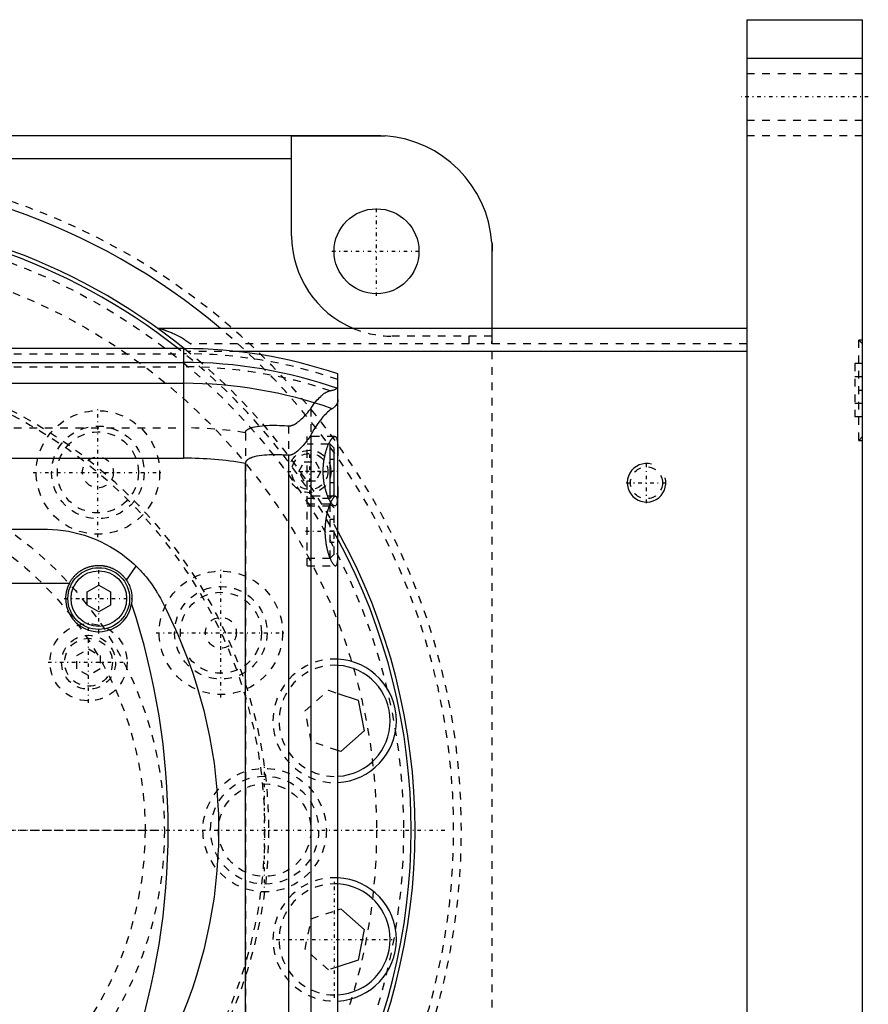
# Model space of a CAD drawing. Extents: x -702 to 139, y -105 to 105.
# Tile 8 of 8: x 29 to 139, y -23 to 105. Entities that reach past the tile are written whole.
import ezdxf

# ---------------------------------------------------------------- set-up
doc = ezdxf.new("R2010")
doc.units = 0
doc.linetypes.add('CENTER', pattern=[1.5, 0.45, -0.5, 0.05, -0.5])
doc.linetypes.add('DASHED', pattern=[2, 1, -1])
for name, color, linetype in [('AM_0', 7, 'CONTINUOUS'), ('AM_10', 7, 'CONTINUOUS'), ('AM_3', 7, 'DASHED'), ('AM_7', 7, 'CENTER')]:
    doc.layers.add(name, color=color, linetype=linetype)

msp = doc.modelspace()

# ---------------------------------------------------------------- linework, layer by layer
at = {"layer": 'AM_0', "color": 7, "linetype": 'CONTINUOUS'}
for p, q in [((123, 105), (138, 105)), ((123, 105), (123, -105)), ((138, -105), (138, 105)), ((123, 100), (138, 100)), ((-75, 90), (75, 90)), ((64, 89.96), (76.12, 89.96)), ((64, 77), (64, 89.96)), ((-64, 87), (64, 87)), ((89.96, 76.12), (89.96, 65)), ((90, 65), (90, 75)), ((123, 65), (46.64, 65)), ((50, 62.39), (-440, 62.39)), ((50, 62.39), (50, 48.19)), ((123, 62), (56.95, 62)), ((-440, 60.6), (50, 60.6)), ((70, -59.1), (70, 59.1)), ((-440, 57.89), (50, 57.89)), ((66.48, 51.17), (66.48, -51.17)), ((69, 50), (68.79, 50)), ((69.5, 49.5), (69, 50)), ((69, 43), (69, 50)), ((63.58, 48.57), (63.58, -48.57)), ((69.5, 43.5), (69.5, 49.5)), ((-440, 48.19), (50, 48.19)), ((58, -47.52), (58, 47.52)), ((69, 43), (69.5, 43.5)), ((68.79, 43), (69, 43)), ((-46, 39), (32, 39)), ((42.58, 32.38), (43.84, 34.2)), ((-49.19, 32), (35.19, 32)), ((37.5, 30.87), (39, 31.73)), ((37.5, 29.13), (37.5, 30.87)), ((39, 31.73), (40.5, 30.87)), ((40.5, 30.87), (40.5, 29.13)), ((39, 28.27), (37.5, 29.13)), ((40.5, 29.13), (39, 28.27)), ((70, 17.7), (72.6, 16.83)), ((72.6, 16.83), (73.41, 12.87)), ((73.41, 12.87), (70.38, 10.19)), ((70.38, 10.19), (70, 10.32)), ((70, -10.32), (70.38, -10.19)), ((70.38, -10.19), (73.41, -12.87)), ((73.41, -12.87), (72.6, -16.83)), ((72.6, -16.83), (70, -17.7))]:
    msp.add_line(p, q, dxfattribs=at)
for points in [[(75, 90, 0), (75.18, 90, 0), (75.56, 89.99, 0), (75.93, 89.97, 0), (76.12, 89.96, 0)], [(89.96, 76.12, 0), (89.97, 75.93, 0), (89.99, 75.56, 0), (90, 75.18, 0), (90, 75, 0)], [(70, 55.78, 0), (70, 55.74, 0), (69.99, 55.66, 0), (69.99, 55.58, 0), (69.98, 55.55, 0), (69.97, 55.51, 0), (69.95, 55.44, 0), (69.93, 55.37, 0), (69.9, 55.3, 0), (69.87, 55.23, 0), (69.84, 55.16, 0), (69.82, 55.13, 0), (69.79, 55.1, 0), (69.75, 55.03, 0), (69.7, 54.97, 0), (69.64, 54.91, 0), (69.58, 54.85, 0), (69.51, 54.79, 0), (69.48, 54.76, 0), (69.44, 54.73, 0), (69.37, 54.68, 0), (69.28, 54.63, 0), (69.24, 54.6, 0)], [(69.24, 54.6, 0), (69.18, 54.57, 0), (69.06, 54.49, 0), (68.94, 54.39, 0), (68.87, 54.34, 0), (68.8, 54.28, 0), (68.66, 54.16, 0), (68.52, 54.02, 0), (68.37, 53.87, 0), (68.21, 53.71, 0), (68.05, 53.53, 0), (67.97, 53.43, 0), (67.89, 53.34, 0), (67.72, 53.13, 0), (67.56, 52.91, 0), (67.39, 52.68, 0), (67.22, 52.44, 0), (67.05, 52.18, 0), (66.97, 52.04, 0), (66.88, 51.91, 0), (66.72, 51.62, 0), (66.55, 51.33, 0), (66.48, 51.17, 0)], [(66.48, 51.17, 0), (66.4, 51.06, 0), (66.26, 50.84, 0), (66.11, 50.63, 0), (66.03, 50.53, 0), (65.95, 50.43, 0), (65.8, 50.23, 0), (65.65, 50.04, 0), (65.49, 49.85, 0), (65.34, 49.68, 0), (65.19, 49.52, 0), (65.11, 49.44, 0), (65.03, 49.36, 0), (64.88, 49.22, 0), (64.74, 49.09, 0), (64.58, 48.96, 0), (64.49, 48.89, 0), (64.46, 48.88, 0), (64.43, 48.86, 0), (64.42, 48.85, 0), (64.41, 48.84, 0), (64.38, 48.82, 0), (64.35, 48.8, 0), (64.32, 48.78, 0), (64.29, 48.77, 0), (64.26, 48.75, 0), (64.25, 48.74, 0), (64.24, 48.73, 0), (64.21, 48.72, 0), (64.18, 48.7, 0), (64.16, 48.7, 0), (64.15, 48.69, 0), (64.12, 48.68, 0), (64.08, 48.66, 0), (64.07, 48.66, 0), (64.05, 48.65, 0), (64.02, 48.64, 0), (63.99, 48.63, 0), (63.96, 48.62, 0), (63.93, 48.61, 0), (63.9, 48.6, 0), (63.88, 48.59, 0), (63.86, 48.59, 0), (63.83, 48.58, 0), (63.8, 48.58, 0), (63.76, 48.57, 0), (63.73, 48.57, 0), (63.7, 48.57, 0), (63.68, 48.57, 0), (63.66, 48.57, 0), (63.63, 48.57, 0), (63.6, 48.57, 0), (63.58, 48.57, 0)], [(69.59, 42, 0), (69.58, 42, 0), (69.55, 42, 0), (69.52, 42.01, 0), (69.51, 42.02, 0), (69.49, 42.02, 0), (69.46, 42.04, 0), (69.43, 42.06, 0), (69.4, 42.08, 0), (69.37, 42.1, 0), (69.33, 42.13, 0), (69.32, 42.15, 0), (69.3, 42.17, 0), (69.26, 42.2, 0), (69.23, 42.25, 0), (69.19, 42.29, 0), (69.16, 42.34, 0), (69.12, 42.39, 0), (69.1, 42.42, 0), (69.08, 42.45, 0), (69.05, 42.51, 0), (69.01, 42.57, 0), (68.99, 42.6, 0), (68.97, 42.63, 0), (68.93, 42.7, 0), (68.9, 42.77, 0), (68.88, 42.81, 0), (68.86, 42.85, 0), (68.82, 42.92, 0), (68.78, 43, 0), (68.75, 43.09, 0), (68.71, 43.17, 0), (68.68, 43.26, 0), (68.66, 43.3, 0), (68.64, 43.34, 0), (68.61, 43.43, 0), (68.58, 43.53, 0), (68.54, 43.62, 0), (68.51, 43.73, 0), (68.48, 43.83, 0), (68.46, 43.88, 0), (68.45, 43.93, 0), (68.42, 44.04, 0), (68.39, 44.16, 0), (68.36, 44.27, 0), (68.33, 44.39, 0), (68.3, 44.51, 0), (68.29, 44.57, 0), (68.28, 44.63, 0), (68.25, 44.75, 0), (68.23, 44.87, 0), (68.21, 45, 0), (68.19, 45.13, 0), (68.17, 45.26, 0), (68.16, 45.32, 0), (68.15, 45.39, 0), (68.14, 45.52, 0), (68.13, 45.65, 0), (68.12, 45.78, 0), (68.11, 45.91, 0), (68.1, 46.04, 0), (68.1, 46.11, 0), (68.09, 46.17, 0), (68.09, 46.31, 0), (68.09, 46.44, 0), (68.09, 46.5, 0), (68.09, 46.56, 0), (68.09, 46.69, 0), (68.09, 46.83, 0), (68.1, 46.89, 0), (68.1, 46.96, 0), (68.11, 47.09, 0), (68.12, 47.22, 0), (68.13, 47.35, 0), (68.14, 47.48, 0), (68.15, 47.61, 0), (68.16, 47.68, 0), (68.17, 47.74, 0), (68.19, 47.87, 0), (68.21, 48, 0), (68.23, 48.13, 0), (68.25, 48.25, 0), (68.28, 48.37, 0), (68.29, 48.43, 0), (68.3, 48.49, 0), (68.33, 48.61, 0), (68.36, 48.73, 0), (68.39, 48.84, 0), (68.42, 48.96, 0), (68.45, 49.07, 0), (68.46, 49.12, 0), (68.48, 49.17, 0), (68.51, 49.27, 0), (68.54, 49.38, 0), (68.58, 49.47, 0), (68.61, 49.57, 0), (68.64, 49.66, 0), (68.66, 49.7, 0), (68.68, 49.74, 0), (68.71, 49.83, 0), (68.75, 49.91, 0), (68.78, 50, 0), (68.82, 50.08, 0), (68.86, 50.15, 0), (68.88, 50.19, 0), (68.9, 50.23, 0), (68.93, 50.3, 0), (68.97, 50.37, 0), (68.99, 50.4, 0), (69.01, 50.43, 0), (69.05, 50.49, 0), (69.08, 50.55, 0), (69.1, 50.58, 0), (69.12, 50.61, 0), (69.16, 50.66, 0), (69.19, 50.71, 0), (69.23, 50.75, 0), (69.26, 50.8, 0), (69.3, 50.83, 0), (69.32, 50.85, 0), (69.33, 50.87, 0), (69.37, 50.9, 0), (69.4, 50.92, 0), (69.43, 50.94, 0), (69.46, 50.96, 0), (69.49, 50.98, 0), (69.51, 50.98, 0), (69.52, 50.99, 0), (69.55, 51, 0), (69.58, 51, 0), (69.59, 51, 0)], [(69.59, 51, 0), (69.62, 51, 0), (69.67, 50.98, 0), (69.72, 50.95, 0), (69.74, 50.93, 0), (69.76, 50.9, 0), (69.8, 50.83, 0), (69.84, 50.75, 0), (69.87, 50.65, 0), (69.9, 50.53, 0), (69.92, 50.4, 0), (69.93, 50.32, 0), (69.94, 50.25, 0), (69.96, 50.08, 0), (69.97, 49.91, 0), (69.98, 49.73, 0), (69.99, 49.53, 0), (69.99, 49.33, 0), (69.99, 49.22, 0), (70, 49.1, 0), (70, 48.87, 0), (70, 48.62, 0), (70, 48.5, 0)], [(63.58, 48.57, 0), (63.41, 48.58, 0), (63.07, 48.6, 0), (62.74, 48.62, 0), (62.57, 48.62, 0), (62.4, 48.63, 0), (62.07, 48.63, 0), (61.74, 48.63, 0), (61.42, 48.63, 0), (61.1, 48.62, 0), (60.78, 48.6, 0), (60.62, 48.58, 0), (60.46, 48.57, 0), (60.14, 48.54, 0), (59.8, 48.49, 0), (59.46, 48.43, 0), (59.13, 48.35, 0), (58.95, 48.3, 0), (58.9, 48.28, 0), (58.85, 48.27, 0), (58.82, 48.26, 0), (58.8, 48.25, 0), (58.75, 48.23, 0), (58.69, 48.21, 0), (58.67, 48.2, 0), (58.64, 48.19, 0), (58.59, 48.16, 0), (58.54, 48.14, 0), (58.51, 48.13, 0), (58.49, 48.11, 0), (58.44, 48.09, 0), (58.39, 48.06, 0), (58.34, 48.03, 0), (58.3, 48, 0), (58.25, 47.97, 0), (58.23, 47.95, 0), (58.21, 47.93, 0), (58.19, 47.91, 0), (58.18, 47.9, 0), (58.17, 47.9, 0), (58.17, 47.89, 0), (58.17, 47.89, 0), (58.16, 47.88, 0), (58.15, 47.88, 0), (58.15, 47.87, 0), (58.14, 47.86, 0), (58.13, 47.86, 0), (58.13, 47.85, 0), (58.13, 47.85, 0), (58.12, 47.84, 0), (58.12, 47.83, 0), (58.11, 47.83, 0), (58.11, 47.82, 0), (58.1, 47.81, 0), (58.1, 47.81, 0), (58.09, 47.81, 0), (58.09, 47.8, 0), (58.08, 47.79, 0), (58.08, 47.78, 0), (58.07, 47.78, 0), (58.07, 47.77, 0), (58.07, 47.76, 0), (58.07, 47.76, 0), (58.06, 47.75, 0), (58.06, 47.74, 0), (58.05, 47.73, 0), (58.05, 47.73, 0), (58.04, 47.72, 0), (58.04, 47.71, 0), (58.04, 47.71, 0), (58.04, 47.7, 0), (58.03, 47.69, 0), (58.03, 47.69, 0), (58.03, 47.68, 0), (58.03, 47.67, 0), (58.02, 47.67, 0), (58.02, 47.66, 0), (58.02, 47.66, 0), (58.02, 47.65, 0), (58.02, 47.64, 0), (58.01, 47.63, 0), (58.01, 47.62, 0), (58.01, 47.61, 0), (58.01, 47.61, 0), (58.01, 47.6, 0), (58.01, 47.59, 0), (58, 47.58, 0), (58, 47.57, 0), (58, 47.57, 0), (58, 47.56, 0), (58, 47.55, 0), (58, 47.55, 0), (58, 47.54, 0), (58, 47.53, 0), (58, 47.52, 0)], [(70, 44.5, 0), (70, 44.38, 0), (70, 44.13, 0), (70, 43.9, 0), (69.99, 43.78, 0), (69.99, 43.67, 0), (69.99, 43.47, 0), (69.98, 43.27, 0), (69.97, 43.09, 0), (69.96, 42.92, 0), (69.94, 42.75, 0), (69.93, 42.68, 0), (69.92, 42.6, 0), (69.9, 42.47, 0), (69.87, 42.35, 0), (69.84, 42.25, 0), (69.8, 42.17, 0), (69.76, 42.1, 0), (69.74, 42.07, 0), (69.72, 42.05, 0), (69.67, 42.02, 0), (69.62, 42, 0), (69.59, 42, 0)], [(32, 39, 0), (32.33, 39, 0), (33, 38.97, 0), (33.69, 38.92, 0), (34.03, 38.88, 0), (34.38, 38.83, 0), (35.07, 38.72, 0), (35.77, 38.58, 0), (36.46, 38.4, 0), (37.16, 38.2, 0), (37.85, 37.96, 0), (38.19, 37.83, 0), (38.53, 37.7, 0), (39.21, 37.4, 0), (39.87, 37.07, 0), (40.52, 36.71, 0), (41.16, 36.32, 0), (41.78, 35.91, 0), (42.08, 35.69, 0), (42.38, 35.46, 0), (42.96, 34.99, 0), (43.55, 34.48, 0), (43.84, 34.2, 0)], [(35.19, 32, 0), (35.21, 32.04, 0), (35.25, 32.11, 0), (35.3, 32.18, 0), (35.32, 32.22, 0), (35.34, 32.25, 0), (35.38, 32.33, 0), (35.43, 32.4, 0), (35.48, 32.46, 0), (35.52, 32.53, 0), (35.57, 32.6, 0), (35.6, 32.63, 0), (35.62, 32.66, 0), (35.67, 32.73, 0), (35.73, 32.79, 0), (35.78, 32.85, 0), (35.83, 32.91, 0), (35.89, 32.97, 0), (35.92, 33, 0), (35.94, 33.03, 0), (36, 33.08, 0), (36.06, 33.14, 0), (36.09, 33.16, 0), (36.12, 33.19, 0), (36.18, 33.25, 0), (36.24, 33.3, 0), (36.27, 33.32, 0), (36.3, 33.35, 0), (36.37, 33.4, 0), (36.43, 33.45, 0), (36.5, 33.5, 0), (36.57, 33.55, 0), (36.64, 33.59, 0), (36.67, 33.62, 0), (36.71, 33.64, 0), (36.78, 33.68, 0), (36.85, 33.72, 0), (36.92, 33.77, 0), (37, 33.8, 0), (37.07, 33.84, 0), (37.11, 33.86, 0), (37.15, 33.88, 0), (37.22, 33.92, 0), (37.3, 33.95, 0), (37.38, 33.98, 0), (37.46, 34.01, 0), (37.53, 34.04, 0), (37.57, 34.06, 0), (37.61, 34.07, 0), (37.69, 34.1, 0), (37.77, 34.12, 0), (37.85, 34.14, 0), (37.93, 34.17, 0), (38.02, 34.19, 0), (38.06, 34.2, 0), (38.1, 34.2, 0), (38.18, 34.22, 0), (38.26, 34.24, 0), (38.34, 34.25, 0), (38.42, 34.26, 0), (38.51, 34.27, 0), (38.55, 34.28, 0), (38.59, 34.28, 0), (38.67, 34.29, 0), (38.75, 34.29, 0), (38.79, 34.29, 0), (38.83, 34.3, 0), (38.91, 34.3, 0), (38.99, 34.3, 0), (39.03, 34.3, 0), (39.07, 34.3, 0), (39.15, 34.3, 0), (39.23, 34.29, 0), (39.31, 34.29, 0), (39.39, 34.28, 0), (39.48, 34.27, 0), (39.52, 34.27, 0), (39.56, 34.26, 0), (39.64, 34.25, 0), (39.72, 34.24, 0), (39.8, 34.22, 0), (39.88, 34.21, 0), (39.97, 34.19, 0), (40.01, 34.18, 0), (40.05, 34.17, 0), (40.13, 34.15, 0), (40.21, 34.13, 0), (40.29, 34.1, 0), (40.37, 34.08, 0), (40.45, 34.05, 0), (40.49, 34.03, 0), (40.53, 34.02, 0), (40.61, 33.99, 0), (40.68, 33.96, 0), (40.76, 33.92, 0), (40.84, 33.89, 0), (40.91, 33.85, 0), (40.95, 33.83, 0), (40.99, 33.81, 0), (41.06, 33.77, 0), (41.13, 33.73, 0), (41.21, 33.69, 0), (41.28, 33.65, 0), (41.35, 33.6, 0), (41.38, 33.58, 0), (41.42, 33.56, 0), (41.48, 33.51, 0), (41.55, 33.46, 0), (41.58, 33.44, 0), (41.62, 33.41, 0), (41.68, 33.36, 0), (41.75, 33.31, 0), (41.78, 33.28, 0), (41.81, 33.26, 0), (41.87, 33.2, 0), (41.93, 33.15, 0), (41.99, 33.09, 0), (42.04, 33.04, 0), (42.1, 32.98, 0), (42.13, 32.95, 0), (42.15, 32.92, 0), (42.21, 32.86, 0), (42.26, 32.8, 0), (42.31, 32.74, 0), (42.36, 32.68, 0), (42.42, 32.61, 0), (42.44, 32.58, 0), (42.46, 32.55, 0), (42.51, 32.48, 0), (42.56, 32.41, 0), (42.58, 32.38, 0)], [(43.84, 34.2, 0), (43.95, 34.1, 0), (44.15, 33.89, 0), (44.35, 33.68, 0), (44.45, 33.58, 0), (44.55, 33.47, 0), (44.74, 33.26, 0), (44.93, 33.04, 0), (45.12, 32.82, 0), (45.3, 32.59, 0), (45.48, 32.36, 0), (45.57, 32.25, 0), (45.65, 32.13, 0), (45.82, 31.9, 0), (45.99, 31.66, 0), (46.15, 31.42, 0), (46.31, 31.17, 0), (46.47, 30.93, 0), (46.54, 30.8, 0), (46.62, 30.68, 0), (46.76, 30.43, 0), (46.91, 30.17, 0), (46.98, 30.04, 0)], [(42.58, 32.38, 0), (42.63, 32.3, 0), (42.72, 32.15, 0), (42.81, 32, 0), (42.85, 31.92, 0), (42.89, 31.84, 0), (42.96, 31.68, 0), (43.03, 31.51, 0), (43.08, 31.35, 0), (43.14, 31.18, 0), (43.18, 31.01, 0), (43.2, 30.92, 0), (43.22, 30.84, 0), (43.25, 30.66, 0), (43.27, 30.49, 0), (43.29, 30.31, 0), (43.3, 30.13, 0), (43.3, 29.96, 0), (43.3, 29.87, 0), (43.29, 29.78, 0), (43.28, 29.61, 0), (43.26, 29.43, 0), (43.25, 29.34, 0)], [(46.98, 30.04, 0), (47.78, 28.5, 0), (49.26, 25.34, 0), (50.56, 22.12, 0), (51.14, 20.48, 0), (51.68, 18.83, 0), (52.61, 15.49, 0), (53.37, 12.11, 0), (53.94, 8.69, 0), (54.32, 5.23, 0), (54.45, 3.2, 0), (54.48, 2.63, 0), (54.5, 2.05, 0), (54.51, 1.76, 0), (54.52, 1.47, 0), (54.53, 0.89, 0), (54.53, 0.31, 0), (54.53, 0.02, 0), (54.53, -0.27, 0), (54.53, -0.86, 0), (54.52, -1.44, 0), (54.51, -1.73, 0), (54.5, -2.02, 0), (54.48, -2.6, 0), (54.45, -3.18, 0), (54.32, -5.21, 0), (53.94, -8.67, 0), (53.37, -12.1, 0), (52.62, -15.49, 0), (51.68, -18.83, 0), (51.14, -20.48, 0), (50.56, -22.12, 0), (49.26, -25.35, 0)]]:
    msp.add_polyline3d(points, dxfattribs=at)
for centre, radius in [((75, 75), 5.5), ((39, 30), 4), ((39, 30), 3.6)]:
    msp.add_circle(centre, radius, dxfattribs=at)
for centre, radius, start, end in [((75, 75), 15, 4.2866, 85.7134), ((0, 0), 85, 49.8808, 132.7792), ((0, 0), 80, 51.2468, 128.7532), ((0, 0), 79.5, 51.698, 128.302), ((77, 77), 13, 180, 247.3801), ((50, 0), 62.39, 71.3023, 90), ((50, 0), 60.6, 70.7279, 90), ((50, 0), 57.89, 70.5884, 90), ((50, 0), 48.19, 80.4445, 90), ((0, 0), 80, 331.045, 28.955), ((0, 0), 79.5, 331.7031, 28.2969), ((39, 30), 4.3, 152.2823, 351.2132), ((-45, 0), 93, 341.6079, 18.3921), ((69.57, 14.16), 8, 273.0478, 86.9522), ((69.57, 14.16), 7.2, 273.3868, 86.6132), ((69.57, -14.16), 8, 273.0478, 86.9522), ((69.57, -14.16), 7.2, 273.3868, 86.6132)]:
    msp.add_arc(centre, radius, start, end, dxfattribs=at)
at = {"layer": 'AM_10', "color": 7, "linetype": 'CONTINUOUS'}
msp.add_arc((110, 45), 2.5, 75, 15, dxfattribs=at)
at = {"layer": 'AM_3', "color": 6, "linetype": 'DASHED'}
for p, q in [((138, 98), (123, 98)), ((123, 92), (138, 92)), ((123, 90), (138, 90)), ((89.96, 64), (77, 64)), ((87, 63), (87, 64)), ((89.96, 65), (89.96, 64)), ((90, -65), (90, 65)), ((123, 63), (50.91, 63)), ((138, 63), (137.5, 63.5)), ((138, 63.5), (137.5, 63.5)), ((137.5, 50.5), (137.5, 63.5)), ((-440, 61.72), (50, 61.72)), ((56.95, 62), (50.56, 62)), ((-440, 60.02), (50, 60.02)), ((138, 60.46), (137, 60.46)), ((137, 60.46), (137, 53.54)), ((138, 58.73), (137, 58.73)), ((138, 55.27), (137, 55.27)), ((66.48, 54.6), (66.48, -54.6)), ((63.58, 52.38), (63.58, -52.38)), ((138, 53.54), (137, 53.54)), ((-440, 52.11), (50, 52.11)), ((58, 51.49), (58, -51.49)), ((69.59, 51), (66, 51)), ((66, 34.25), (66, 51)), ((68.79, 50), (66, 50)), ((137.5, 50.5), (138, 51)), ((137.5, 50.5), (138, 50.5)), ((64.91, 46.46), (65.63, 47.71)), ((65.63, 47.71), (67.07, 47.71)), ((67.07, 47.71), (67.79, 46.46)), ((69.5, 48), (69, 48)), ((65.63, 45.21), (64.91, 46.46)), ((67.79, 46.46), (67.07, 45.21)), ((69.5, 46.5), (69, 46.5)), ((67.07, 45.21), (65.63, 45.21)), ((69.5, 45), (69, 45)), ((69.69, 43.25), (66, 43.25)), ((66, 43), (68.79, 43)), ((69, 42.25), (66, 42.25)), ((69.5, 41.75), (69, 42.25)), ((69, 35.25), (69, 42.25)), ((66, 42), (69.59, 42)), ((69.5, 35.75), (69.5, 41.75)), ((69.5, 40.25), (69, 40.25)), ((69.5, 38.75), (69, 38.75)), ((69.5, 37.25), (69, 37.25)), ((69, 35.25), (69.5, 35.75)), ((66, 35.25), (69, 35.25)), ((66, 34.25), (69.69, 34.25)), ((36.17, 22.62), (37.67, 23.48)), ((37.67, 23.48), (39.17, 22.62)), ((36.17, 20.88), (36.17, 22.62)), ((39.17, 22.62), (39.17, 20.88)), ((37.67, 20.02), (36.17, 20.88)), ((39.17, 20.88), (37.67, 20.02)), ((65.74, 15.44), (68.77, 18.12)), ((68.77, 18.12), (70, 17.7)), ((66.55, 11.48), (65.74, 15.44)), ((70, 10.32), (66.55, 11.48)), ((65.74, -15.44), (66.55, -11.48)), ((66.55, -11.48), (70, -10.32)), ((68.77, -18.12), (65.74, -15.44)), ((70, -17.7), (68.77, -18.12))]:
    msp.add_line(p, q, dxfattribs=at)
for points in [[(46.81, 65, 0), (46.82, 65, 0), (46.83, 65, 0), (46.85, 65, 0), (46.86, 65, 0), (46.87, 64.99, 0), (46.89, 64.99, 0), (46.91, 64.99, 0), (46.94, 64.98, 0), (46.96, 64.98, 0), (46.99, 64.97, 0), (47, 64.97, 0), (47.01, 64.97, 0), (47.04, 64.96, 0), (47.07, 64.95, 0), (47.1, 64.94, 0), (47.13, 64.93, 0), (47.16, 64.93, 0), (47.17, 64.92, 0), (47.19, 64.92, 0), (47.22, 64.91, 0), (47.25, 64.9, 0), (47.27, 64.89, 0), (47.28, 64.89, 0), (47.31, 64.88, 0), (47.35, 64.86, 0), (47.36, 64.86, 0), (47.38, 64.85, 0), (47.42, 64.84, 0), (47.45, 64.83, 0), (47.49, 64.82, 0), (47.52, 64.8, 0), (47.56, 64.79, 0), (47.57, 64.78, 0), (47.59, 64.78, 0), (47.63, 64.76, 0), (47.66, 64.75, 0), (47.79, 64.7, 0), (48.02, 64.61, 0), (48.25, 64.52, 0), (48.5, 64.41, 0), (48.62, 64.35, 0), (48.75, 64.29, 0), (49.01, 64.17, 0), (49.27, 64.04, 0), (49.53, 63.9, 0), (49.79, 63.76, 0), (50.05, 63.6, 0), (50.17, 63.52, 0), (50.3, 63.44, 0), (50.55, 63.27, 0), (50.69, 63.17, 0), (50.73, 63.14, 0), (50.77, 63.11, 0), (50.79, 63.09, 0), (50.81, 63.08, 0), (50.85, 63.05, 0), (50.89, 63.02, 0), (50.91, 63, 0)], [(89.96, 63, 0), (89.96, 63.04, 0), (89.96, 63.12, 0), (89.96, 63.2, 0), (89.96, 63.24, 0), (89.96, 63.28, 0), (89.96, 63.36, 0), (89.97, 63.44, 0), (89.97, 63.52, 0), (89.97, 63.6, 0), (89.98, 63.67, 0), (89.98, 63.71, 0), (89.98, 63.75, 0), (89.98, 63.83, 0), (89.99, 63.9, 0), (89.99, 63.97, 0), (89.99, 64.04, 0), (90, 64.11, 0), (90, 64.14, 0), (90, 64.17, 0), (90, 64.23, 0), (90, 64.29, 0), (90, 64.32, 0)], [(69.01, 56.93, 0), (69.06, 56.94, 0), (69.17, 56.96, 0), (69.27, 56.98, 0), (69.32, 56.99, 0), (69.36, 57, 0), (69.45, 57.03, 0), (69.53, 57.06, 0), (69.6, 57.09, 0), (69.67, 57.12, 0), (69.73, 57.15, 0), (69.76, 57.17, 0), (69.79, 57.19, 0), (69.83, 57.23, 0), (69.88, 57.27, 0), (69.91, 57.31, 0), (69.94, 57.36, 0), (69.96, 57.4, 0), (69.97, 57.43, 0), (69.98, 57.45, 0), (69.99, 57.5, 0), (70, 57.55, 0), (70, 57.58, 0)], [(66.48, 54.6, 0), (66.55, 54.72, 0), (66.7, 54.94, 0), (66.85, 55.16, 0), (66.92, 55.26, 0), (67, 55.36, 0), (67.15, 55.55, 0), (67.3, 55.73, 0), (67.46, 55.9, 0), (67.61, 56.06, 0), (67.76, 56.2, 0), (67.83, 56.27, 0), (67.91, 56.33, 0), (68.05, 56.45, 0), (68.19, 56.55, 0), (68.33, 56.65, 0), (68.46, 56.73, 0), (68.59, 56.8, 0), (68.66, 56.82, 0), (68.72, 56.85, 0), (68.84, 56.89, 0), (68.95, 56.92, 0), (69.01, 56.93, 0)], [(63.58, 52.38, 0), (63.6, 52.38, 0), (63.63, 52.38, 0), (63.66, 52.38, 0), (63.67, 52.38, 0), (63.69, 52.38, 0), (63.72, 52.38, 0), (63.75, 52.38, 0), (63.77, 52.38, 0), (63.8, 52.38, 0), (63.83, 52.39, 0), (63.85, 52.39, 0), (63.86, 52.39, 0), (63.89, 52.4, 0), (63.92, 52.41, 0), (63.95, 52.41, 0), (63.98, 52.42, 0), (64.01, 52.43, 0), (64.02, 52.43, 0), (64.04, 52.44, 0), (64.06, 52.45, 0), (64.09, 52.46, 0), (64.11, 52.46, 0), (64.12, 52.47, 0), (64.15, 52.48, 0), (64.17, 52.49, 0), (64.19, 52.5, 0), (64.2, 52.5, 0), (64.23, 52.51, 0), (64.26, 52.53, 0), (64.28, 52.54, 0), (64.31, 52.55, 0), (64.34, 52.57, 0), (64.35, 52.57, 0), (64.36, 52.58, 0), (64.39, 52.6, 0), (64.41, 52.61, 0), (64.5, 52.66, 0), (64.65, 52.76, 0), (64.81, 52.88, 0), (64.96, 53, 0), (65.04, 53.06, 0), (65.12, 53.13, 0), (65.27, 53.27, 0), (65.43, 53.43, 0), (65.6, 53.59, 0), (65.76, 53.76, 0), (65.92, 53.94, 0), (66, 54.03, 0), (66.08, 54.12, 0), (66.24, 54.31, 0), (66.4, 54.5, 0), (66.48, 54.6, 0)], [(58, 51.49, 0), (58, 51.5, 0), (58, 51.51, 0), (58, 51.52, 0), (58, 51.52, 0), (58, 51.53, 0), (58, 51.53, 0), (58, 51.54, 0), (58.01, 51.55, 0), (58.01, 51.56, 0), (58.01, 51.57, 0), (58.01, 51.57, 0), (58.01, 51.58, 0), (58.01, 51.59, 0), (58.02, 51.6, 0), (58.02, 51.6, 0), (58.02, 51.61, 0), (58.02, 51.62, 0), (58.03, 51.63, 0), (58.03, 51.63, 0), (58.03, 51.64, 0), (58.04, 51.65, 0), (58.04, 51.65, 0), (58.04, 51.66, 0), (58.04, 51.67, 0), (58.05, 51.67, 0), (58.05, 51.68, 0), (58.05, 51.68, 0), (58.06, 51.69, 0), (58.06, 51.7, 0), (58.07, 51.7, 0), (58.07, 51.71, 0), (58.08, 51.72, 0), (58.08, 51.72, 0), (58.08, 51.73, 0), (58.09, 51.73, 0), (58.09, 51.74, 0), (58.1, 51.75, 0), (58.1, 51.76, 0), (58.11, 51.76, 0), (58.11, 51.77, 0), (58.12, 51.77, 0), (58.12, 51.78, 0), (58.13, 51.78, 0), (58.14, 51.79, 0), (58.14, 51.8, 0), (58.15, 51.8, 0), (58.15, 51.81, 0), (58.16, 51.81, 0), (58.16, 51.82, 0), (58.17, 51.82, 0), (58.19, 51.84, 0), (58.24, 51.87, 0), (58.26, 51.89, 0), (58.28, 51.91, 0), (58.33, 51.93, 0), (58.37, 51.96, 0), (58.42, 51.99, 0), (58.48, 52.01, 0), (58.53, 52.04, 0), (58.55, 52.05, 0), (58.58, 52.06, 0), (58.63, 52.08, 0), (58.68, 52.1, 0), (58.71, 52.1, 0), (58.73, 52.11, 0), (58.78, 52.13, 0), (58.83, 52.15, 0), (58.86, 52.15, 0), (58.88, 52.16, 0), (58.93, 52.17, 0), (58.99, 52.19, 0), (59.17, 52.23, 0), (59.51, 52.3, 0), (59.84, 52.35, 0), (60.18, 52.39, 0), (60.49, 52.41, 0), (60.65, 52.42, 0), (60.81, 52.43, 0), (61.12, 52.45, 0), (61.44, 52.45, 0), (61.77, 52.45, 0), (62.09, 52.45, 0), (62.42, 52.44, 0), (62.58, 52.44, 0), (62.75, 52.43, 0), (63.08, 52.41, 0), (63.41, 52.39, 0), (63.58, 52.38, 0)], [(68.96, 42.25, 0), (68.95, 42.21, 0), (68.91, 42.13, 0), (68.88, 42.04, 0), (68.86, 42, 0)], [(69.06, 42.48, 0), (69.05, 42.44, 0), (69.01, 42.37, 0), (68.98, 42.29, 0), (68.96, 42.25, 0)], [(69.69, 43.25, 0), (69.67, 43.25, 0), (69.65, 43.24, 0), (69.62, 43.24, 0), (69.6, 43.23, 0), (69.59, 43.22, 0), (69.56, 43.2, 0), (69.53, 43.18, 0), (69.49, 43.15, 0), (69.46, 43.12, 0), (69.42, 43.08, 0), (69.41, 43.06, 0), (69.39, 43.03, 0), (69.35, 42.98, 0), (69.31, 42.93, 0), (69.28, 42.87, 0), (69.24, 42.81, 0), (69.2, 42.75, 0), (69.18, 42.71, 0), (69.16, 42.67, 0), (69.12, 42.6, 0), (69.08, 42.52, 0), (69.06, 42.48, 0)], [(70, 41.54, 0), (70, 41.63, 0), (70, 41.79, 0), (70, 41.95, 0), (69.99, 42.03, 0), (69.99, 42.1, 0), (69.99, 42.25, 0), (69.98, 42.39, 0), (69.97, 42.51, 0), (69.96, 42.64, 0), (69.95, 42.75, 0), (69.94, 42.8, 0), (69.93, 42.85, 0), (69.91, 42.94, 0), (69.89, 43.02, 0), (69.87, 43.08, 0), (69.84, 43.14, 0), (69.81, 43.18, 0), (69.79, 43.2, 0), (69.78, 43.22, 0), (69.74, 43.24, 0), (69.7, 43.25, 0), (69.69, 43.25, 0)], [(68.86, 42, 0), (68.86, 41.98, 0), (68.84, 41.93, 0), (68.82, 41.88, 0), (68.81, 41.86, 0), (68.81, 41.83, 0), (68.79, 41.78, 0), (68.77, 41.73, 0), (68.76, 41.68, 0), (68.74, 41.63, 0), (68.72, 41.58, 0), (68.71, 41.55, 0), (68.71, 41.52, 0), (68.69, 41.47, 0), (68.67, 41.41, 0), (68.66, 41.35, 0), (68.64, 41.29, 0), (68.63, 41.24, 0), (68.62, 41.21, 0), (68.61, 41.18, 0), (68.6, 41.12, 0), (68.58, 41.05, 0), (68.57, 41.02, 0), (68.57, 40.99, 0), (68.55, 40.93, 0), (68.54, 40.87, 0), (68.53, 40.84, 0), (68.53, 40.8, 0), (68.51, 40.74, 0), (68.5, 40.67, 0), (68.49, 40.61, 0), (68.48, 40.54, 0), (68.46, 40.48, 0), (68.46, 40.44, 0), (68.45, 40.41, 0), (68.44, 40.34, 0), (68.43, 40.27, 0), (68.42, 40.2, 0), (68.41, 40.14, 0), (68.4, 40.07, 0), (68.4, 40.03, 0), (68.39, 40, 0), (68.38, 39.93, 0), (68.38, 39.86, 0), (68.37, 39.79, 0), (68.36, 39.72, 0), (68.36, 39.65, 0), (68.35, 39.61, 0), (68.35, 39.58, 0), (68.34, 39.51, 0), (68.34, 39.43, 0), (68.33, 39.36, 0), (68.33, 39.29, 0), (68.33, 39.22, 0), (68.33, 39.19, 0), (68.32, 39.15, 0), (68.32, 39.08, 0), (68.32, 39.01, 0), (68.32, 38.94, 0), (68.32, 38.87, 0), (68.32, 38.8, 0), (68.32, 38.77, 0), (68.32, 38.73, 0), (68.32, 38.66, 0), (68.32, 38.59, 0), (68.32, 38.56, 0), (68.32, 38.52, 0), (68.32, 38.45, 0), (68.32, 38.38, 0), (68.32, 38.35, 0), (68.33, 38.31, 0), (68.33, 38.24, 0), (68.33, 38.17, 0), (68.34, 38.1, 0), (68.34, 38.03, 0), (68.35, 37.96, 0), (68.35, 37.92, 0), (68.35, 37.89, 0), (68.36, 37.82, 0), (68.37, 37.75, 0), (68.37, 37.68, 0), (68.38, 37.61, 0), (68.39, 37.54, 0), (68.39, 37.5, 0), (68.4, 37.47, 0), (68.41, 37.4, 0), (68.42, 37.33, 0), (68.43, 37.26, 0), (68.44, 37.19, 0), (68.45, 37.12, 0), (68.45, 37.09, 0), (68.46, 37.06, 0), (68.47, 36.99, 0), (68.48, 36.92, 0), (68.49, 36.86, 0), (68.51, 36.79, 0), (68.52, 36.73, 0), (68.53, 36.7, 0), (68.53, 36.66, 0), (68.55, 36.6, 0), (68.56, 36.54, 0), (68.57, 36.48, 0), (68.59, 36.41, 0), (68.6, 36.35, 0), (68.61, 36.32, 0), (68.62, 36.29, 0), (68.63, 36.23, 0), (68.65, 36.18, 0), (68.66, 36.15, 0), (68.67, 36.12, 0), (68.68, 36.06, 0), (68.7, 36.01, 0), (68.71, 35.98, 0), (68.71, 35.95, 0), (68.73, 35.9, 0), (68.75, 35.84, 0), (68.76, 35.79, 0), (68.78, 35.74, 0), (68.8, 35.69, 0), (68.81, 35.67, 0), (68.81, 35.64, 0), (68.83, 35.59, 0), (68.85, 35.54, 0), (68.86, 35.5, 0), (68.88, 35.45, 0), (68.9, 35.41, 0), (68.91, 35.38, 0), (68.92, 35.36, 0), (68.94, 35.32, 0), (68.95, 35.27, 0), (68.96, 35.25, 0)], [(69.69, 34.25, 0), (69.7, 34.25, 0), (69.74, 34.26, 0), (69.78, 34.28, 0), (69.79, 34.3, 0), (69.81, 34.32, 0), (69.84, 34.36, 0), (69.87, 34.42, 0), (69.89, 34.48, 0), (69.91, 34.56, 0), (69.93, 34.65, 0), (69.94, 34.7, 0), (69.95, 34.75, 0), (69.96, 34.86, 0), (69.97, 34.99, 0), (69.98, 35.11, 0), (69.99, 35.25, 0), (69.99, 35.4, 0), (69.99, 35.47, 0), (70, 35.55, 0), (70, 35.71, 0), (70, 35.87, 0), (70, 35.96, 0)], [(68.96, 35.25, 0), (68.98, 35.2, 0), (69.03, 35.1, 0), (69.07, 35, 0), (69.09, 34.95, 0), (69.12, 34.91, 0), (69.16, 34.82, 0), (69.21, 34.74, 0), (69.25, 34.67, 0), (69.29, 34.6, 0), (69.34, 34.53, 0), (69.36, 34.51, 0), (69.38, 34.48, 0), (69.42, 34.43, 0), (69.46, 34.38, 0), (69.5, 34.34, 0), (69.54, 34.31, 0), (69.57, 34.29, 0), (69.59, 34.28, 0), (69.61, 34.27, 0), (69.64, 34.26, 0), (69.67, 34.25, 0), (69.69, 34.25, 0)]]:
    msp.add_polyline3d(points, dxfattribs=at)
for centre, radius in [((0, 0), 78.5), ((0, 0), 75), ((0, 0), 61), ((0, 0), 60.5), ((38.89, 46.35), 8), ((38.89, 46.35), 6), ((38.89, 46.35), 5.25), ((66.35, 46.46), 2.75), ((66.35, 46.46), 2.35), ((0, 0), 47.5), ((38.89, 46.35), 2), ((110, 45), 2.07), ((0, 0), 45), ((0, 0), 45), ((54.83, 25.57), 8), ((54.83, 25.57), 6), ((54.83, 25.57), 5.25), ((54.83, 25.57), 2), ((37.67, 21.75), 5), ((37.67, 21.75), 3.5), ((37.67, 21.75), 3.1), ((60.5, 0), 8), ((60.5, 0), 7), ((60.5, 0), 6)]:
    msp.add_circle(centre, radius, dxfattribs=at)
for centre, radius, start, end in [((0, 0), 86, 278.6943, 81.3057), ((0, 0), 85, 310.1192, 49.8808), ((77, 77), 13, 247.3801, 270), ((0, 0), 79.5, 28.2969, 51.698), ((50, 0), 61.72, 71.0936, 90), ((0, 0), 80, 28.955, 51.2468), ((50, 0), 60.02, 71.5368, 90), ((50, 0), 52.11, 81.1689, 90), ((69.57, 14.16), 8, 86.9522, 273.0478), ((69.57, 14.16), 7.2, 86.6132, 273.3868), ((69.57, -14.16), 8, 86.9522, 273.0478), ((69.57, -14.16), 7.2, 86.6132, 273.3868)]:
    msp.add_arc(centre, radius, start, end, dxfattribs=at)
at = {"layer": 'AM_7', "color": 4, "linetype": 'CENTER'}
for p, q in [((138.75, 95), (122.25, 95)), ((75, 69.22), (75, 80.78)), ((69.22, 75), (80.78, 75)), ((137.47, 57), (138.03, 57)), ((38.89, 37.95), (38.89, 54.75)), ((66.35, 43.57), (66.35, 49.35)), ((110, 42.37), (110, 47.63)), ((30.49, 46.35), (47.29, 46.35)), ((63.46, 46.46), (69.24, 46.46)), ((65.8, 46.5), (70.2, 46.5)), ((107.38, 45), (112.62, 45)), ((65.8, 38.75), (70.2, 38.75)), ((39, 25.48), (39, 34.52)), ((54.83, 17.17), (54.83, 33.97)), ((34.49, 30), (43.52, 30)), ((37.67, 16.5), (37.67, 27)), ((46.43, 25.57), (63.23, 25.57)), ((32.42, 21.75), (42.92, 21.75)), ((60.5, -8.4), (60.5, 8.4)), ((-84, 0), (84, 0)), ((-47.25, 0), (47.25, 0)), ((69.57, -21.72), (69.57, -6.6)), ((62.01, -14.16), (77.13, -14.16))]:
    msp.add_line(p, q, dxfattribs=at)

doc.saveas('drawing.dxf')
